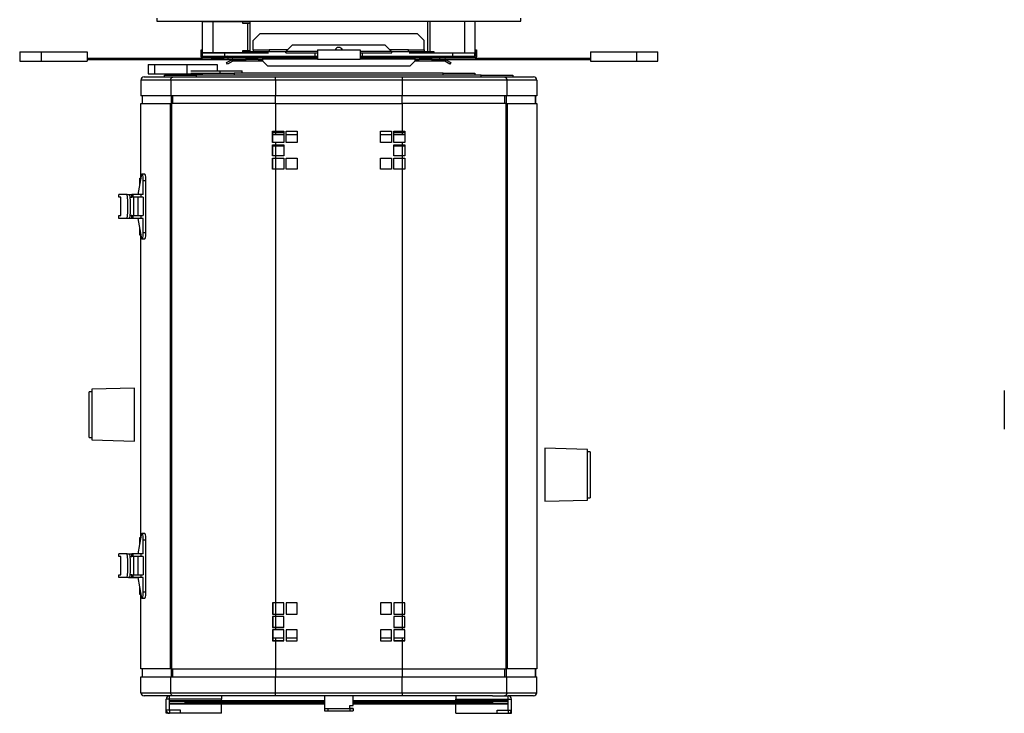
# Model space of a CAD drawing. Header units: millimetres. Extents: x 25 to 1481, y -957 to 677.
# Tile 1 of 12: x 37 to 659, y -957 to -519. Entities that reach past the tile are written whole.
import ezdxf

# ---------------------------------------------------------------- set-up
doc = ezdxf.new("R2010")
doc.units = ezdxf.units.MM

msp = doc.modelspace()

# ---------------------------------------------------------------- linework, layer by layer
at = {"color": 7, "linetype": 'Continuous', "lineweight": 25}
for p, q in [((123.74, -517.96), (123.74, -519.96)), ((123.74, -519.96), (353.74, -519.96)), ((159.31, -520.21), (152.74, -520.21)), ((152.74, -539.71), (152.74, -520.21)), ((159.31, -539.71), (159.31, -520.21)), ((178.24, -520.21), (159.31, -520.21)), ((178.24, -519.96), (178.24, -520.21)), ((178.24, -520.16), (180.73, -520.16)), ((178.24, -521.46), (178.24, -520.21)), ((181.31, -521.46), (178.24, -521.46)), ((180.73, -520.16), (182.74, -520.16)), ((181.31, -538.46), (181.31, -521.46)), ((182.74, -521.46), (181.31, -521.46)), ((181.74, -520.16), (181.74, -519.96)), ((182.74, -521.46), (182.74, -520.16)), ((182.74, -538.46), (182.74, -521.46)), ((294.74, -519.96), (294.74, -538.96)), ((296.16, -519.96), (296.16, -538.96)), ((318.16, -519.96), (318.16, -539.96)), ((324.74, -519.96), (324.74, -539.96)), ((353.74, -519.96), (353.74, -517.96)), ((188.98, -527.96), (184.74, -532.2)), ((288.5, -527.96), (188.98, -527.96)), ((292.74, -532.2), (288.5, -527.96)), ((184.74, -537.96), (184.74, -532.2)), ((292.74, -537.96), (292.74, -532.2)), ((37.24, -539.26), (37.24, -545.26)), ((37.24, -539.26), (50.74, -539.26)), ((50.74, -539.26), (50.74, -545.26)), ((50.74, -539.26), (79.74, -539.26)), ((79.74, -539.26), (79.74, -545.26)), ((151.74, -537.96), (152.24, -537.96)), ((151.74, -540.96), (151.74, -537.96)), ((152.24, -537.96), (152.24, -540.96)), ((152.74, -539.71), (159.31, -539.71)), ((152.74, -541.96), (152.74, -539.96)), ((152.74, -539.96), (166.74, -539.96)), ((159.31, -539.71), (178.24, -539.71)), ((166.74, -541.96), (166.74, -539.96)), ((166.74, -539.96), (194.32, -539.96)), ((178.24, -538.46), (181.31, -538.46)), ((178.24, -539.71), (178.24, -538.46)), ((178.24, -539.71), (178.24, -539.96)), ((178.24, -539.86), (178.74, -539.86)), ((178.74, -538.96), (178.74, -539.96)), ((178.74, -538.96), (205.29, -538.96)), ((181.31, -538.46), (182.74, -538.46)), ((182.74, -538.96), (182.74, -538.46)), ((184.74, -537.96), (184.74, -538.96)), ((184.74, -537.96), (194.74, -537.96)), ((194.74, -537.96), (194.74, -538.96)), ((206.56, -537.96), (194.74, -537.96)), ((205.29, -538.96), (205.33, -538.96)), ((205.29, -538.96), (205.29, -539.96)), ((205.29, -539.96), (225.24, -539.96)), ((205.33, -539.91), (205.33, -538.96)), ((205.57, -538.95), (209.57, -534.95)), ((205.57, -538.95), (225.24, -538.95)), ((209.57, -534.95), (267.91, -534.95)), ((223.74, -541.96), (223.74, -539.96)), ((225.24, -537.96), (225.24, -543.96)), ((225.24, -537.96), (252.24, -537.96)), ((252.24, -537.96), (252.24, -543.96)), ((252.24, -538.95), (271.91, -538.95)), ((252.24, -539.96), (272.18, -539.96)), ((253.74, -541.96), (253.74, -539.96)), ((267.91, -534.95), (271.91, -538.95)), ((282.74, -537.96), (270.91, -537.96)), ((272.15, -539.91), (272.15, -538.96)), ((272.15, -538.96), (272.18, -538.96)), ((272.18, -539.96), (272.18, -538.96)), ((272.18, -538.96), (298.74, -538.96)), ((282.74, -538.96), (282.74, -537.96)), ((282.74, -537.96), (292.74, -537.96)), ((283.15, -539.96), (310.74, -539.96)), ((292.74, -537.96), (292.74, -538.96)), ((298.74, -538.96), (298.74, -539.96)), ((310.74, -541.96), (310.74, -539.96)), ((310.74, -539.96), (324.74, -539.96)), ((324.74, -541.96), (324.74, -539.96)), ((325.24, -537.96), (325.74, -537.96)), ((325.24, -540.96), (325.24, -537.96)), ((325.74, -537.96), (325.74, -540.96)), ((397.74, -539.26), (397.74, -545.26)), ((397.74, -539.26), (426.74, -539.26)), ((426.74, -539.26), (426.74, -545.26)), ((426.74, -539.26), (440.24, -539.26)), ((440.24, -545.26), (440.24, -539.26)), ((37.24, -545.26), (50.74, -545.26)), ((50.74, -545.26), (79.74, -545.26)), ((79.74, -543.26), (97.32, -543.26)), ((79.74, -544.06), (97.32, -544.06)), ((97.32, -543.26), (97.32, -544.06)), ((97.32, -543.26), (152.64, -543.26)), ((97.32, -544.06), (168.61, -544.06)), ((152.24, -540.96), (151.74, -540.96)), ((151.74, -542.36), (151.74, -540.96)), ((151.74, -542.36), (152.24, -542.36)), ((152.24, -542.36), (152.24, -540.96)), ((152.64, -543.26), (152.64, -542.76)), ((161.24, -542.76), (152.64, -542.76)), ((158.21, -543.26), (152.64, -543.26)), ((152.74, -541.96), (166.74, -541.96)), ((158.21, -543.26), (166.28, -543.26)), ((161.5, -542.77), (160.82, -541.96)), ((161.24, -543.26), (161.24, -542.76)), ((190.74, -542.76), (161.24, -542.76)), ((190.74, -543.26), (166.28, -543.26)), ((166.74, -541.96), (201.95, -541.96)), ((167.78, -542.77), (167.1, -541.96)), ((167.93, -546.07), (171.13, -544.22)), ((168.53, -547.11), (167.93, -546.07)), ((171.73, -545.26), (168.53, -547.11)), ((168.61, -543.26), (168.61, -544.06)), ((168.61, -544.06), (171.74, -544.06)), ((169.74, -541.96), (169.74, -542.76)), ((171.73, -545.26), (171.13, -544.22)), ((171.74, -544.06), (179.74, -544.06)), ((171.74, -545.26), (171.74, -544.06)), ((179.74, -545.26), (171.74, -545.26)), ((174.89, -541.96), (174.89, -542.76)), ((179.74, -544.06), (179.74, -545.26)), ((187.9, -544.06), (179.74, -544.06)), ((190.94, -545.26), (179.74, -545.26)), ((181.35, -541.96), (181.35, -542.76)), ((181.74, -543.26), (181.74, -544.06)), ((184.24, -541.96), (184.24, -542.76)), ((185.18, -543.26), (185.18, -544.06)), ((186.33, -543.26), (186.33, -544.06)), ((187.9, -544.06), (190.74, -544.06)), ((190.74, -542.76), (190.74, -543.66)), ((190.74, -542.76), (203.78, -542.76)), ((190.74, -545.06), (190.74, -543.66)), ((190.74, -543.66), (225.24, -543.66)), ((190.74, -545.06), (193.74, -548.06)), ((201.95, -541.96), (225.24, -541.96)), ((203.78, -542.76), (225.24, -542.76)), ((225.24, -543.96), (252.24, -543.96)), ((252.24, -541.96), (284.57, -541.96)), ((252.24, -542.76), (283.25, -542.76)), ((252.24, -543.66), (286.74, -543.66)), ((283.25, -542.76), (286.74, -542.76)), ((283.74, -548.06), (286.74, -545.06)), ((284.57, -541.96), (310.74, -541.96)), ((297.74, -545.26), (286.54, -545.26)), ((286.74, -542.76), (291.78, -542.76)), ((286.74, -543.66), (286.74, -542.76)), ((316.24, -543.26), (286.74, -543.26)), ((286.74, -543.66), (286.74, -545.06)), ((286.74, -544.06), (289.57, -544.06)), ((297.74, -544.06), (289.57, -544.06)), ((291.14, -543.26), (291.14, -544.06)), ((316.24, -542.76), (291.78, -542.76)), ((292.29, -543.26), (292.29, -544.06)), ((293.24, -541.96), (293.24, -542.76)), ((295.74, -543.26), (295.74, -544.06)), ((296.12, -541.96), (296.12, -542.76)), ((297.74, -545.26), (297.74, -544.06)), ((297.74, -544.06), (305.73, -544.06)), ((305.73, -545.26), (297.74, -545.26)), ((302.36, -543.26), (302.36, -544.06)), ((302.58, -541.96), (302.58, -542.76)), ((305.73, -544.06), (353.61, -544.06)), ((305.73, -545.26), (305.73, -544.06)), ((305.74, -545.26), (306.34, -544.22)), ((308.94, -547.11), (305.74, -545.26)), ((306.34, -544.22), (309.54, -546.07)), ((307.74, -542.76), (307.74, -541.96)), ((309.54, -546.07), (308.94, -547.11)), ((310.74, -541.96), (324.74, -541.96)), ((316.24, -543.26), (316.24, -542.76)), ((324.84, -542.76), (316.24, -542.76)), ((324.84, -543.26), (316.24, -543.26)), ((324.84, -542.76), (324.84, -543.26)), ((324.84, -543.26), (353.61, -543.26)), ((325.74, -540.96), (325.24, -540.96)), ((325.24, -540.96), (325.24, -542.36)), ((325.24, -542.36), (325.74, -542.36)), ((325.74, -540.96), (325.74, -542.36)), ((353.61, -543.26), (353.61, -544.06)), ((353.61, -543.26), (397.74, -543.26)), ((353.61, -544.06), (397.74, -544.06)), ((397.74, -545.26), (426.74, -545.26)), ((426.74, -545.26), (440.24, -545.26)), ((118.34, -547.26), (118.34, -553.26)), ((118.34, -547.26), (122.29, -547.26)), ((118.34, -553.26), (122.29, -553.26)), ((122.29, -547.26), (122.29, -553.26)), ((122.29, -547.26), (142.8, -547.26)), ((122.29, -553.26), (142.8, -553.26)), ((142.8, -547.26), (142.8, -553.26)), ((142.8, -547.26), (161.89, -547.26)), ((142.8, -553.26), (152.48, -553.26)), ((145.41, -551.26), (163.8, -551.26)), ((145.41, -552.76), (152.74, -552.76)), ((152.48, -553.96), (152.48, -552.76)), ((152.48, -552.76), (152.74, -552.76)), ((152.74, -553.96), (152.74, -552.76)), ((152.74, -552.76), (172.74, -552.76)), ((161.89, -547.26), (161.89, -551.26)), ((163.8, -552.76), (163.8, -551.26)), ((163.8, -551.26), (177.66, -551.26)), ((172.74, -552.76), (172.74, -553.96)), ((304.74, -552.76), (172.74, -552.76)), ((177.66, -552.76), (177.66, -551.26)), ((193.74, -548.06), (283.74, -548.06)), ((304.74, -553.96), (304.74, -552.76)), ((304.74, -552.76), (324.74, -552.76)), ((324.74, -552.76), (324.74, -553.96)), ((132.64, -557.16), (113.74, -557.16)), ((113.74, -557.16), (113.74, -567.16)), ((115.74, -555.16), (134.09, -555.16)), ((128.74, -555.16), (128.74, -553.96)), ((128.74, -553.96), (148.74, -553.96)), ((198.74, -557.16), (132.64, -557.16)), ((132.64, -557.16), (132.64, -567.16)), ((134.09, -555.16), (198.74, -555.16)), ((148.74, -553.96), (148.74, -555.16)), ((328.74, -553.96), (148.74, -553.96)), ((198.74, -557.16), (198.74, -555.16)), ((198.74, -555.16), (278.74, -555.16)), ((198.74, -557.16), (198.74, -567.16)), ((278.74, -557.16), (198.74, -557.16)), ((278.74, -555.16), (343.38, -555.16)), ((278.74, -555.16), (278.74, -557.16)), ((344.83, -557.16), (278.74, -557.16)), ((278.74, -557.16), (278.74, -567.16)), ((328.74, -555.16), (328.74, -553.96)), ((328.74, -553.96), (348.74, -553.96)), ((343.38, -555.16), (361.74, -555.16)), ((344.83, -557.16), (344.83, -567.16)), ((363.74, -557.16), (344.83, -557.16)), ((348.74, -553.96), (348.74, -555.16)), ((363.74, -557.16), (363.74, -567.16)), ((132.64, -567.16), (113.74, -567.16)), ((113.75, -571.96), (132.37, -571.96)), ((113.75, -619.02), (113.75, -571.96)), ((114.54, -567.16), (114.54, -571.96)), ((114.74, -571.96), (114.74, -567.16)), ((132.37, -571.96), (133.08, -571.96)), ((132.37, -928.96), (132.37, -571.96)), ((198.74, -567.16), (132.64, -567.16)), ((133.08, -571.96), (133.08, -928.96)), ((198.74, -571.96), (133.08, -571.96)), ((133.12, -571.96), (133.12, -567.16)), ((133.77, -567.16), (133.77, -571.96)), ((278.74, -567.16), (198.74, -567.16)), ((198.74, -571.96), (198.74, -567.16)), ((198.74, -571.96), (198.74, -589.46)), ((198.74, -571.96), (278.74, -571.96)), ((344.83, -567.16), (278.74, -567.16)), ((278.74, -571.96), (278.74, -567.16)), ((278.74, -571.96), (278.74, -589.46)), ((344.39, -571.96), (278.74, -571.96)), ((343.7, -571.96), (343.7, -567.16)), ((344.36, -567.16), (344.36, -571.96)), ((344.39, -928.96), (344.39, -571.96)), ((344.39, -571.96), (345.11, -571.96)), ((363.74, -567.16), (344.83, -567.16)), ((345.11, -571.96), (345.11, -928.96)), ((345.11, -571.96), (363.72, -571.96)), ((362.73, -567.16), (362.73, -571.96)), ((362.94, -567.16), (362.94, -571.96)), ((363.72, -571.96), (363.72, -928.96)), ((196.98, -589.46), (198.74, -589.46)), ((196.98, -596.46), (196.98, -589.46)), ((196.99, -596.46), (196.99, -589.46)), ((196.99, -590.16), (198.74, -590.16)), ((198.74, -589.46), (203.99, -589.46)), ((198.74, -590.16), (198.74, -591.66)), ((198.74, -590.16), (203.99, -590.16)), ((203.99, -589.46), (203.99, -596.46)), ((205.49, -589.46), (212.49, -589.46)), ((205.49, -596.46), (205.49, -589.46)), ((212.49, -589.46), (212.49, -596.46)), ((264.99, -589.46), (271.99, -589.46)), ((264.99, -596.46), (264.99, -589.46)), ((271.99, -589.46), (271.99, -596.46)), ((273.49, -596.46), (273.49, -589.46)), ((273.49, -589.46), (278.74, -589.46)), ((273.49, -590.16), (278.74, -590.16)), ((278.74, -589.46), (280.5, -589.46)), ((278.74, -590.16), (280.48, -590.16)), ((278.74, -590.16), (278.74, -591.66)), ((280.48, -589.46), (280.48, -596.46)), ((280.5, -589.46), (280.5, -596.46)), ((198.74, -596.46), (196.98, -596.46)), ((198.74, -591.66), (196.99, -591.66)), ((203.99, -591.66), (198.74, -591.66)), ((198.74, -596.46), (198.74, -597.96)), ((203.99, -596.46), (198.74, -596.46)), ((212.49, -591.66), (205.49, -591.66)), ((212.49, -596.46), (205.49, -596.46)), ((271.99, -591.66), (264.99, -591.66)), ((271.99, -596.46), (264.99, -596.46)), ((278.74, -591.66), (273.49, -591.66)), ((278.74, -596.46), (273.49, -596.46)), ((280.48, -591.66), (278.74, -591.66)), ((278.74, -596.46), (278.74, -597.96)), ((280.5, -596.46), (278.74, -596.46)), ((196.98, -597.96), (198.74, -597.96)), ((196.98, -604.96), (196.98, -597.96)), ((196.99, -604.96), (196.99, -597.96)), ((196.99, -598.66), (198.74, -598.66)), ((198.74, -597.96), (203.99, -597.96)), ((198.74, -598.66), (203.99, -598.66)), ((198.74, -598.66), (198.74, -604.96)), ((203.99, -597.96), (203.99, -604.96)), ((273.49, -597.96), (278.74, -597.96)), ((273.49, -604.96), (273.49, -597.96)), ((273.49, -598.66), (278.74, -598.66)), ((278.74, -597.96), (280.5, -597.96)), ((278.74, -598.66), (280.48, -598.66)), ((278.74, -598.66), (278.74, -604.96)), ((280.48, -597.96), (280.48, -604.96)), ((280.5, -597.96), (280.5, -604.96)), ((198.74, -604.96), (196.98, -604.96)), ((196.98, -606.46), (198.74, -606.46)), ((196.98, -613.46), (196.98, -606.46)), ((196.99, -613.46), (196.99, -606.46)), ((198.74, -604.96), (198.74, -606.46)), ((203.99, -604.96), (198.74, -604.96)), ((198.74, -606.46), (203.99, -606.46)), ((198.74, -606.46), (198.74, -613.46)), ((203.99, -606.46), (203.99, -613.46)), ((205.49, -606.46), (212.49, -606.46)), ((205.49, -613.46), (205.49, -606.46)), ((212.49, -606.46), (212.49, -613.46)), ((264.99, -606.46), (271.99, -606.46)), ((264.99, -613.46), (264.99, -606.46)), ((271.99, -606.46), (271.99, -613.46)), ((278.74, -604.96), (273.49, -604.96)), ((273.49, -606.46), (278.74, -606.46)), ((273.49, -613.46), (273.49, -606.46)), ((278.74, -604.96), (278.74, -606.46)), ((280.5, -604.96), (278.74, -604.96)), ((278.74, -606.46), (280.5, -606.46)), ((278.74, -606.46), (278.74, -613.46)), ((280.48, -606.46), (280.48, -613.46)), ((280.5, -606.46), (280.5, -613.46)), ((198.74, -613.46), (196.98, -613.46)), ((198.74, -613.46), (198.74, -887.46)), ((203.99, -613.46), (198.74, -613.46)), ((212.49, -613.46), (205.49, -613.46)), ((271.99, -613.46), (264.99, -613.46)), ((278.74, -613.46), (273.49, -613.46)), ((278.74, -613.46), (278.74, -887.46)), ((280.5, -613.46), (278.74, -613.46)), ((113.99, -617.71), (111.87, -629.46)), ((113.04, -619.16), (113.73, -619.16)), ((113.04, -623), (113.04, -619.16)), ((116.21, -616.46), (114.54, -616.46)), ((115.31, -629.46), (115.31, -620.46)), ((115.31, -620.46), (116.98, -620.46)), ((116.98, -653.46), (116.98, -620.46)), ((99.8, -631.16), (99.8, -629.46)), ((105.14, -629.46), (99.8, -629.46)), ((101.13, -631.16), (99.8, -631.16)), ((101.13, -642.76), (101.13, -631.16)), ((105.14, -629.46), (106.81, -629.46)), ((106.81, -629.46), (108.09, -629.46)), ((107.01, -631.16), (108.09, -631.16)), ((108.09, -631.16), (108.09, -629.46)), ((108.89, -629.46), (108.09, -629.46)), ((108.89, -631.16), (108.09, -631.16)), ((108.89, -631.16), (108.89, -629.46)), ((114.03, -629.46), (108.89, -629.46)), ((114.03, -631.16), (108.89, -631.16)), ((109.41, -642.76), (109.41, -631.16)), ((111.87, -631.16), (111.87, -642.76)), ((114.03, -631.16), (114.03, -629.46)), ((115.31, -629.46), (114.03, -629.46)), ((115.31, -631.16), (114.03, -631.16)), ((115.31, -631.16), (115.31, -642.76)), ((99.8, -644.46), (99.8, -642.76)), ((99.8, -642.76), (101.13, -642.76)), ((105.14, -644.46), (99.8, -644.46)), ((106.81, -644.46), (105.14, -644.46)), ((106.05, -644.66), (106.05, -644.46)), ((109.41, -644.66), (106.05, -644.66)), ((108.09, -644.46), (106.81, -644.46)), ((108.09, -642.76), (107.01, -642.76)), ((108.09, -644.46), (108.09, -642.76)), ((108.09, -642.76), (108.89, -642.76)), ((108.89, -644.46), (108.09, -644.46)), ((108.89, -644.46), (108.89, -642.76)), ((108.89, -642.76), (114.03, -642.76)), ((114.03, -644.46), (108.89, -644.46)), ((109.41, -644.66), (109.41, -644.46)), ((111.91, -644.66), (109.41, -644.66)), ((111.87, -644.46), (113.99, -656.2)), ((114.03, -644.46), (114.03, -642.76)), ((114.03, -642.76), (115.31, -642.76)), ((115.31, -644.46), (114.03, -644.46)), ((115.31, -653.46), (115.31, -644.46)), ((113.04, -651.17), (113.04, -650.92)), ((113.04, -655.16), (113.04, -651.17)), ((113.04, -651.17), (113.08, -651.17)), ((113.75, -655.16), (113.04, -655.16)), ((113.75, -846.02), (113.75, -654.89)), ((114.54, -657.46), (116.21, -657.46)), ((115.31, -653.46), (116.98, -653.46)), ((109.73, -751.75), (82.73, -752.46)), ((109.73, -768.46), (109.73, -751.75)), ((82.73, -753.96), (81.03, -753.96)), ((81.03, -768.46), (81.03, -753.96)), ((82.73, -752.46), (82.73, -784.46)), ((659.01, -753.2), (659.01, -777.7)), ((81.03, -782.96), (81.03, -768.46)), ((109.73, -785.16), (109.73, -768.46)), ((81.03, -782.96), (82.73, -782.96)), ((82.73, -784.46), (109.73, -785.16)), ((395.84, -790.46), (368.84, -789.75)), ((368.84, -789.75), (368.84, -806.46)), ((395.84, -822.46), (395.84, -790.46)), ((397.54, -791.96), (395.84, -791.96)), ((397.54, -791.96), (397.54, -806.46)), ((368.84, -806.46), (368.84, -823.16)), ((397.54, -806.46), (397.54, -820.96)), ((368.84, -823.16), (395.84, -822.46)), ((395.84, -820.96), (397.54, -820.96)), ((113.99, -844.71), (111.87, -856.46)), ((116.21, -843.46), (114.54, -843.46)), ((113.04, -846.16), (113.73, -846.16)), ((113.04, -850), (113.04, -846.16)), ((115.31, -856.46), (115.31, -847.46)), ((115.31, -847.46), (116.98, -847.46)), ((116.98, -880.46), (116.98, -847.46)), ((99.8, -858.16), (99.8, -856.46)), ((105.14, -856.46), (99.8, -856.46)), ((105.14, -856.46), (106.81, -856.46)), ((106.81, -856.46), (108.09, -856.46)), ((108.09, -858.16), (108.09, -856.46)), ((108.89, -856.46), (108.09, -856.46)), ((108.89, -858.16), (108.89, -856.46)), ((114.03, -856.46), (108.89, -856.46)), ((114.03, -858.16), (114.03, -856.46)), ((115.31, -856.46), (114.03, -856.46)), ((101.13, -858.16), (99.8, -858.16)), ((101.13, -869.76), (101.13, -858.16)), ((107.01, -858.16), (108.09, -858.16)), ((108.89, -858.16), (108.09, -858.16)), ((114.03, -858.16), (108.89, -858.16)), ((109.41, -869.76), (109.41, -858.16)), ((111.87, -858.16), (111.87, -869.76)), ((115.31, -858.16), (114.03, -858.16)), ((115.31, -858.16), (115.31, -869.76)), ((99.8, -871.46), (99.8, -869.76)), ((99.8, -869.76), (101.13, -869.76)), ((108.09, -869.76), (107.01, -869.76)), ((108.09, -871.46), (108.09, -869.76)), ((108.09, -869.76), (108.89, -869.76)), ((108.89, -871.46), (108.89, -869.76)), ((108.89, -869.76), (114.03, -869.76)), ((114.03, -871.46), (114.03, -869.76)), ((114.03, -869.76), (115.31, -869.76)), ((105.14, -871.46), (99.8, -871.46)), ((106.81, -871.46), (105.14, -871.46)), ((106.05, -871.66), (106.05, -871.46)), ((109.41, -871.66), (106.05, -871.66)), ((108.09, -871.46), (106.81, -871.46)), ((108.89, -871.46), (108.09, -871.46)), ((114.03, -871.46), (108.89, -871.46)), ((109.41, -871.66), (109.41, -871.46)), ((111.91, -871.66), (109.41, -871.66)), ((111.87, -871.46), (113.99, -883.2)), ((115.31, -871.46), (114.03, -871.46)), ((115.31, -880.46), (115.31, -871.46)), ((113.04, -878.17), (113.04, -877.92)), ((113.04, -882.16), (113.04, -878.17)), ((113.04, -878.17), (113.08, -878.17)), ((113.75, -882.16), (113.04, -882.16)), ((113.75, -928.96), (113.75, -881.89)), ((115.31, -880.46), (116.98, -880.46)), ((114.54, -884.46), (116.21, -884.46)), ((198.74, -887.46), (196.98, -887.46)), ((196.98, -887.46), (196.98, -894.46)), ((196.99, -887.46), (196.99, -894.46)), ((203.99, -887.46), (198.74, -887.46)), ((198.74, -887.46), (198.74, -894.46)), ((203.99, -894.46), (203.99, -887.46)), ((212.49, -887.46), (205.49, -887.46)), ((205.49, -887.46), (205.49, -894.46)), ((212.49, -894.46), (212.49, -887.46)), ((271.99, -887.46), (264.99, -887.46)), ((264.99, -887.46), (264.99, -894.46)), ((271.99, -894.46), (271.99, -887.46)), ((278.74, -887.46), (273.49, -887.46)), ((273.49, -887.46), (273.49, -894.46)), ((280.5, -887.46), (278.74, -887.46)), ((278.74, -887.46), (278.74, -894.46)), ((280.48, -894.46), (280.48, -887.46)), ((280.5, -894.46), (280.5, -887.46)), ((196.98, -894.46), (198.74, -894.46)), ((198.74, -894.46), (198.74, -895.96)), ((198.74, -894.46), (203.99, -894.46)), ((205.49, -894.46), (212.49, -894.46)), ((264.99, -894.46), (271.99, -894.46)), ((273.49, -894.46), (278.74, -894.46)), ((278.74, -894.46), (278.74, -895.96)), ((278.74, -894.46), (280.5, -894.46)), ((198.74, -895.96), (196.98, -895.96)), ((196.98, -895.96), (196.98, -902.96)), ((196.99, -895.96), (196.99, -902.96)), ((203.99, -895.96), (198.74, -895.96)), ((198.74, -895.96), (198.74, -902.66)), ((203.99, -902.96), (203.99, -895.96)), ((278.74, -895.96), (273.49, -895.96)), ((273.49, -895.96), (273.49, -902.96)), ((280.5, -895.96), (278.74, -895.96)), ((278.74, -895.96), (278.74, -902.66)), ((280.48, -902.96), (280.48, -895.96)), ((280.5, -902.96), (280.5, -895.96)), ((196.98, -902.96), (198.74, -902.96)), ((198.74, -904.46), (196.98, -904.46)), ((196.98, -904.46), (196.98, -911.46)), ((196.99, -902.66), (198.74, -902.66)), ((196.99, -904.46), (196.99, -911.46)), ((198.74, -902.66), (203.99, -902.66)), ((198.74, -902.96), (198.74, -904.46)), ((198.74, -902.96), (203.99, -902.96)), ((203.99, -904.46), (198.74, -904.46)), ((203.99, -911.46), (203.99, -904.46)), ((212.49, -904.46), (205.49, -904.46)), ((205.49, -904.46), (205.49, -911.46)), ((212.49, -911.46), (212.49, -904.46)), ((271.99, -904.46), (264.99, -904.46)), ((264.99, -904.46), (264.99, -911.46)), ((271.99, -911.46), (271.99, -904.46)), ((273.49, -902.66), (278.74, -902.66)), ((273.49, -902.96), (278.74, -902.96)), ((278.74, -904.46), (273.49, -904.46)), ((273.49, -904.46), (273.49, -911.46)), ((278.74, -902.66), (280.48, -902.66)), ((278.74, -902.96), (278.74, -904.46)), ((278.74, -902.96), (280.5, -902.96)), ((280.5, -904.46), (278.74, -904.46)), ((280.48, -911.46), (280.48, -904.46)), ((280.5, -911.46), (280.5, -904.46)), ((196.98, -911.46), (198.74, -911.46)), ((198.74, -909.66), (196.99, -909.66)), ((196.99, -911.16), (198.74, -911.16)), ((198.74, -909.66), (198.74, -911.16)), ((203.99, -909.66), (198.74, -909.66)), ((198.74, -911.16), (203.99, -911.16)), ((198.74, -911.46), (198.74, -928.96)), ((198.74, -911.46), (203.99, -911.46)), ((212.49, -909.66), (205.49, -909.66)), ((205.49, -911.46), (212.49, -911.46)), ((271.99, -909.66), (264.99, -909.66)), ((264.99, -911.46), (271.99, -911.46)), ((278.74, -909.66), (273.49, -909.66)), ((273.49, -911.16), (278.74, -911.16)), ((273.49, -911.46), (278.74, -911.46)), ((278.74, -909.66), (278.74, -911.16)), ((280.48, -909.66), (278.74, -909.66)), ((278.74, -911.16), (280.48, -911.16)), ((278.74, -911.46), (278.74, -928.96)), ((278.74, -911.46), (280.5, -911.46)), ((132.37, -928.96), (113.75, -928.96)), ((114.54, -928.96), (114.54, -934.16)), ((114.74, -934.16), (114.74, -928.96)), ((133.08, -928.96), (132.37, -928.96)), ((133.08, -928.96), (198.74, -928.96)), ((133.12, -934.16), (133.12, -928.96)), ((133.77, -928.96), (133.77, -934.16)), ((198.74, -928.96), (278.74, -928.96)), ((198.74, -928.96), (198.74, -934.16)), ((278.74, -928.96), (344.39, -928.96)), ((278.74, -928.96), (278.74, -934.16)), ((343.7, -934.16), (343.7, -928.96)), ((344.36, -928.96), (344.36, -934.16)), ((345.11, -928.96), (344.39, -928.96)), ((363.72, -928.96), (345.11, -928.96)), ((362.73, -928.96), (362.73, -934.16)), ((362.94, -928.96), (362.94, -934.16)), ((113.74, -944.16), (113.74, -934.16)), ((113.74, -934.16), (132.64, -934.16)), ((132.64, -944.16), (132.64, -934.16)), ((132.64, -934.16), (198.74, -934.16)), ((198.74, -944.16), (198.74, -934.16)), ((198.74, -934.16), (278.74, -934.16)), ((278.74, -944.16), (278.74, -934.16)), ((278.74, -934.16), (344.83, -934.16)), ((344.83, -944.16), (344.83, -934.16)), ((344.83, -934.16), (363.74, -934.16)), ((363.74, -944.16), (363.74, -934.16)), ((113.74, -944.16), (132.64, -944.16)), ((132.64, -944.16), (198.74, -944.16)), ((198.74, -946.16), (198.74, -944.16)), ((198.74, -944.16), (278.74, -944.16)), ((278.74, -944.16), (344.83, -944.16)), ((278.74, -944.16), (278.74, -946.16)), ((344.83, -944.16), (363.74, -944.16)), ((131.74, -946.16), (115.74, -946.16)), ((131.74, -948.16), (129.74, -948.16)), ((129.74, -955.16), (129.74, -948.16)), ((131.74, -948.16), (131.74, -946.16)), ((141.74, -946.16), (131.74, -946.16)), ((131.74, -955.16), (131.74, -948.16)), ((164.74, -948.16), (131.74, -948.16)), ((164.74, -948.16), (131.74, -948.16)), ((131.74, -948.16), (131.74, -948.16)), ((131.74, -948.16), (131.74, -948.16)), ((131.74, -949.16), (141.24, -949.16)), ((141.24, -949.76), (131.74, -949.76)), ((131.74, -950.76), (141.24, -950.76)), ((141.24, -949.16), (141.24, -949.76)), ((141.24, -949.16), (229.74, -949.16)), ((141.24, -949.76), (229.74, -949.76)), ((141.24, -950.76), (141.24, -951.36)), ((229.74, -950.76), (141.24, -950.76)), ((198.74, -946.16), (141.74, -946.16)), ((161.24, -949.76), (161.24, -950.76)), ((164.74, -946.16), (164.74, -948.16)), ((164.74, -948.16), (164.74, -948.16)), ((164.74, -949.16), (164.74, -948.16)), ((169.24, -950.76), (169.24, -949.76)), ((278.74, -946.16), (198.74, -946.16)), ((229.74, -946.16), (229.74, -954.16)), ((247.74, -952.16), (247.74, -946.16)), ((247.74, -949.16), (336.24, -949.16)), ((247.74, -949.76), (336.24, -949.76)), ((336.24, -950.76), (247.74, -950.76)), ((335.73, -946.16), (278.74, -946.16)), ((308.24, -949.76), (308.24, -950.76)), ((312.74, -946.16), (312.74, -948.16)), ((312.74, -948.16), (345.73, -948.16)), ((312.74, -948.16), (345.73, -948.16)), ((312.74, -948.16), (312.74, -948.16)), ((312.74, -949.16), (312.74, -948.16)), ((316.24, -950.76), (316.24, -949.76)), ((335.73, -946.16), (345.73, -946.16)), ((336.24, -949.76), (336.24, -949.16)), ((336.24, -949.16), (345.74, -949.16)), ((345.74, -949.76), (336.24, -949.76)), ((336.24, -951.36), (336.24, -950.76)), ((336.24, -950.76), (345.74, -950.76)), ((345.73, -948.16), (345.73, -946.16)), ((361.74, -946.16), (345.73, -946.16)), ((345.73, -948.16), (345.73, -948.16)), ((345.73, -948.16), (345.74, -948.16)), ((345.74, -948.16), (347.74, -948.16)), ((345.74, -955.16), (345.74, -948.16)), ((347.74, -955.16), (347.74, -948.16)), ((131.74, -955.16), (129.74, -955.16)), ((129.74, -957.16), (129.74, -955.16)), ((131.74, -957.16), (129.74, -957.16)), ((141.24, -951.36), (131.74, -951.36)), ((131.74, -955.16), (131.74, -957.16)), ((138.74, -955.16), (131.74, -955.16)), ((138.74, -957.16), (131.74, -957.16)), ((138.74, -957.16), (138.74, -955.16)), ((164.74, -957.16), (138.74, -957.16)), ((229.74, -951.36), (141.24, -951.36)), ((164.74, -957.16), (164.74, -951.36)), ((229.74, -954.16), (245.74, -954.16)), ((229.74, -954.16), (229.74, -954.17)), ((229.74, -954.17), (229.74, -955.67)), ((229.74, -954.17), (231.74, -954.17)), ((229.74, -955.67), (231.74, -955.67)), ((231.74, -954.17), (231.74, -955.67)), ((231.74, -954.17), (245.74, -954.17)), ((231.74, -955.67), (245.74, -955.67)), ((245.74, -952.16), (247.74, -952.16)), ((245.74, -954.16), (245.74, -952.16)), ((247.74, -954.16), (245.74, -954.16)), ((245.74, -954.17), (245.74, -955.67)), ((245.74, -954.17), (247.74, -954.17)), ((245.74, -955.67), (247.74, -955.67)), ((336.24, -951.36), (247.74, -951.36)), ((247.74, -954.17), (247.74, -954.16)), ((247.74, -954.17), (247.74, -955.67)), ((312.74, -957.16), (312.74, -951.36)), ((312.74, -957.16), (338.74, -957.16)), ((345.74, -951.36), (336.24, -951.36)), ((338.74, -957.16), (338.74, -955.16)), ((338.74, -955.16), (345.73, -955.16)), ((338.74, -957.16), (345.73, -957.16)), ((345.73, -955.16), (345.73, -957.16)), ((345.73, -957.16), (347.74, -957.16)), ((345.74, -955.16), (347.74, -955.16)), ((347.74, -957.16), (347.74, -955.16))]:
    msp.add_line(p, q, dxfattribs=at)
at = {"color": 7, "linetype": 'Continuous', "lineweight": 25, "flags": 128}
for points in [[(159.31, -520.21), (159.3, -520.16), (159.29, -520.11), (159.28, -520.07), (159.26, -520.03), (159.24, -520), (159.21, -519.98), (159.18, -519.96), (159.15, -519.96)], [(159.15, -539.96), (159.18, -539.95), (159.21, -539.94), (159.24, -539.91), (159.26, -539.88), (159.28, -539.85), (159.29, -539.8), (159.3, -539.76), (159.31, -539.71)], [(169.74, -542.42), (169.1, -542.23), (168.65, -541.96)], [(115.31, -620.46), (115.27, -619.28), (115.17, -618.21), (115.02, -617.34), (114.83, -616.74), (114.6, -616.47), (114.38, -616.55), (114.17, -616.98), (113.99, -617.71)], [(116.98, -620.46), (116.94, -619.28), (116.84, -618.21), (116.69, -617.34), (116.49, -616.74), (116.27, -616.47), (116.21, -616.46)], [(113.99, -656.2), (114.17, -656.94), (114.38, -657.36), (114.6, -657.44), (114.83, -657.17), (115.02, -656.58), (115.17, -655.7), (115.27, -654.63), (115.31, -653.46)], [(116.21, -657.46), (116.27, -657.44), (116.49, -657.17), (116.69, -656.58), (116.84, -655.7), (116.94, -654.63), (116.98, -653.46)], [(115.31, -847.46), (115.27, -846.28), (115.17, -845.21), (115.02, -844.34), (114.83, -843.74), (114.6, -843.47), (114.38, -843.55), (114.17, -843.98), (113.99, -844.71)], [(116.98, -847.46), (116.94, -846.28), (116.84, -845.21), (116.69, -844.34), (116.49, -843.74), (116.27, -843.47), (116.21, -843.46)], [(113.99, -883.2), (114.17, -883.94), (114.38, -884.36), (114.6, -884.44), (114.83, -884.17), (115.02, -883.58), (115.17, -882.7), (115.27, -881.63), (115.31, -880.46)], [(116.21, -884.46), (116.27, -884.44), (116.49, -884.17), (116.69, -883.58), (116.84, -882.7), (116.94, -881.63), (116.98, -880.46)]]:
    msp.add_lwpolyline(points, dxfattribs=at)
at = {"color": 7, "linetype": 'Continuous', "lineweight": 25}
for centre, radius, start, end in [((152.99, -520.21), 0.25, 90, 180), ((152.99, -539.71), 0.25, 180, 270), ((238.74, -538.95), 2.5, 23.45321, 156.54679), ((152.64, -542.36), 0.9, 180, 270), ((152.64, -542.36), 0.4, 180, 270), ((324.84, -542.36), 0.4, 270, 0), ((324.84, -542.36), 0.9, 270, 0), ((115.74, -557.16), 2, 90, 180), ((361.74, -557.16), 2, 0, 90), ((47.5, -636.96), 58.13, 352.58653, 7.41347), ((49.17, -636.96), 58.13, 352.58653, 7.41347), ((47.5, -863.96), 58.13, 352.58659, 7.41341), ((49.17, -863.96), 58.13, 352.58659, 7.41341), ((115.74, -944.16), 2, 180, 270), ((361.74, -944.16), 2, 270, 0), ((131.74, -948.16), 2, 90, 180), ((131.74, -948.16), 0.001, 90, 180), ((345.73, -948.16), 2, 360, 90), ((345.73, -948.16), 0.001, 0, 90), ((131.74, -955.16), 2, 180, 270), ((131.74, -955.16), 0.001, 180, 270), ((345.73, -955.16), 2, 270, 0), ((345.73, -955.16), 0.001, 270, 0)]:
    msp.add_arc(centre, radius, start, end, dxfattribs=at)
for points in [[(205.29, -539.96), (205.3, -539.96), (205.31, -539.94), (205.33, -539.91)], [(205.33, -538.96), (205.41, -538.96), (205.49, -538.95), (205.57, -538.95)], [(271.91, -538.95), (271.99, -538.95), (272.07, -538.96), (272.15, -538.96)], [(272.15, -539.91), (272.16, -539.94), (272.17, -539.96), (272.18, -539.96)], [(171.74, -544.06), (171.53, -544.06), (171.32, -544.11), (171.13, -544.22)], [(171.74, -545.26), (171.74, -545.26), (171.74, -545.26), (171.73, -545.26)], [(306.34, -544.22), (306.16, -544.11), (305.94, -544.06), (305.73, -544.06)], [(305.74, -545.26), (305.74, -545.26), (305.73, -545.26), (305.73, -545.26)]]:
    msp.add_open_spline(points, degree=3, dxfattribs=at)
for points, knots in [([(205.33, -539.91), (205.37, -539.84), (205.41, -539.71), (205.49, -539.37), (205.53, -539.16), (205.57, -538.95)], [0, 0, 0, 0, 0.5, 0.5, 1, 1, 1, 1]), ([(271.91, -538.95), (271.95, -539.16), (271.99, -539.37), (272.07, -539.71), (272.11, -539.84), (272.15, -539.91)], [0, 0, 0, 0, 0.5, 0.5, 1, 1, 1, 1]), ([(132.64, -557.16), (132.64, -557.11), (132.64, -557.02), (132.65, -556.89), (132.67, -556.75), (132.69, -556.62), (132.74, -556.43), (132.82, -556.18), (132.95, -555.91), (133.11, -555.67), (133.37, -555.4), (133.7, -555.2), (133.97, -555.16), (134.09, -555.16), (134.09, -555.16)], [0, 0, 0, 0, 0.042627, 0.085261, 0.127917, 0.170607, 0.213336, 0.318505, 0.424072, 0.528671, 0.633728, 0.844653, 0.994209, 1, 1, 1, 1]), ([(343.38, -555.16), (343.41, -555.16), (343.47, -555.16), (343.56, -555.17), (343.7, -555.2), (343.87, -555.27), (344.08, -555.4), (344.28, -555.58), (344.52, -555.88), (344.7, -556.27), (344.8, -556.69), (344.83, -556.96), (344.83, -557.11), (344.83, -557.16)], [0, 0, 0, 0, 0.040843, 0.081671, 0.12248, 0.222206, 0.321655, 0.428964, 0.535805, 0.747571, 0.854046, 0.960306, 1, 1, 1, 1]), ([(134.09, -946.16), (134.06, -946.16), (134, -946.15), (133.91, -946.14), (133.77, -946.11), (133.6, -946.05), (133.39, -945.92), (133.19, -945.74), (132.95, -945.43), (132.77, -945.05), (132.67, -944.62), (132.64, -944.35), (132.64, -944.2), (132.64, -944.16)], [0, 0, 0, 0, 0.040843, 0.081671, 0.12248, 0.222206, 0.321655, 0.428964, 0.535805, 0.747571, 0.854046, 0.960306, 1, 1, 1, 1]), ([(344.83, -944.16), (344.83, -944.2), (344.83, -944.29), (344.82, -944.43), (344.8, -944.56), (344.78, -944.69), (344.74, -944.89), (344.66, -945.13), (344.52, -945.41), (344.36, -945.65), (344.1, -945.92), (343.77, -946.11), (343.5, -946.16), (343.38, -946.16), (343.38, -946.16)], [0, 0, 0, 0, 0.042627, 0.085261, 0.127917, 0.170607, 0.213336, 0.318505, 0.424072, 0.528671, 0.633728, 0.844653, 0.994209, 1, 1, 1, 1])]:
    msp.add_open_spline(points, degree=3, knots=knots, dxfattribs=at)

doc.saveas('drawing.dxf')
